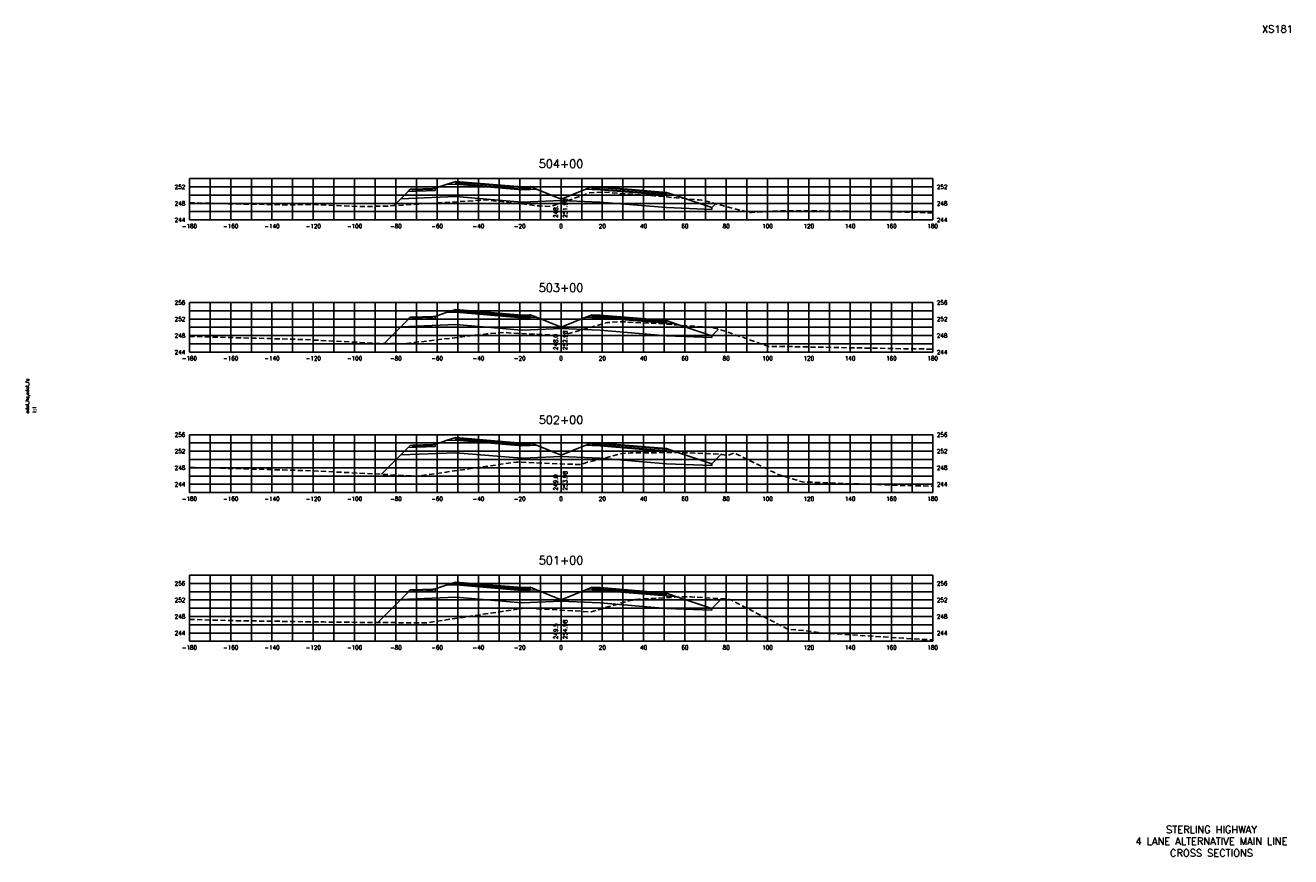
# Model space of a CAD drawing. Extents: x 37 to 9410, y 16 to 8218.
# Tile 74 of 104: x 8067 to 8679, y 2096 to 2498. Entities that reach past the tile are written whole.
import ezdxf
from ezdxf.enums import TextEntityAlignment as Align

# ---------------------------------------------------------------- set-up
doc = ezdxf.new("R2010")
doc.units = 0
doc.header["$LTSCALE"] = 20
doc.header["$MEASUREMENT"] = 0
doc.linetypes.add('HIDDEN_050%', pattern=[0.1875, 0.125, -0.0625])
for name, color, linetype in [('S-AT-TXT175', 6, 'Continuous'), ('S-AT-TXT80', 1, 'Continuous'), ('XDATUM', 3, 'Continuous'), ('XEG', 1, 'HIDDEN_050%'), ('XFG', 2, 'Continuous'), ('XGRID', 251, 'Continuous'), ('XGRIDT', 2, 'Continuous'), ('XREF-BORDER', 7, 'Continuous')]:
    doc.layers.add(name, color=color, linetype=linetype)
doc.styles.add('L100', font='simplex.shx', dxfattribs={"height": 2})
doc.styles.add('L175', font='ROMANSM.shx', dxfattribs={"height": 3.5})
doc.styles.add('L80', font='ROMANSM.shx', dxfattribs={"height": 1.6})

# ---------------------------------------------------------------- blocks, each defined once
blk = doc.blocks.new('03025_00_att1')
at = {"layer": 'S-AT-TXT175', "style": 'L175'}
for tag, p in [('NUM', (32.402, 20.822)), ('LINE1', (30.64, 1.444)), ('LINE2', (30.64, 1.161)), ('LINE3', (30.64, 0.877))]:
    blk.add_attdef(tag, text='', height=0.175, dxfattribs=at).set_placement(p, align=Align.CENTER)
at = {"layer": 'S-AT-TXT80', "style": 'L80'}
for tag, p in [('DRAFTED', (2.436, 14.201)), ('PSCALE', (2.265, 11.605)), ('PCTB', (2.094, 11.605)), ('PVIEW', (2.436, 11.605))]:
    blk.add_attdef(tag, p, '', height=0.08, rotation=90, dxfattribs=at)

msp = doc.modelspace()

# ---------------------------------------------------------------- linework, layer by layer
at = {"layer": 'XDATUM', "flags": 128}
for points in [[(8245.13, 2410.92), (8248.46, 2414.25), (8275.05, 2415.31), (8307.05, 2412.62), (8311.05, 2412.78), (8326.05, 2413.38), (8341.05, 2412.78), (8345.05, 2412.62), (8377.05, 2409.94), (8399.05, 2409.06), (8399.05, 2409.94), (8400.98, 2411.87)], [(8240.37, 2344.16), (8248.46, 2352.25), (8275.05, 2353.31), (8307.05, 2350.62), (8311.05, 2350.78), (8326.05, 2351.38), (8341.05, 2350.78), (8345.05, 2350.62), (8377.05, 2347.94), (8399.05, 2347.06), (8399.05, 2347.94), (8402.25, 2351.15)], [(8239.06, 2280.84), (8248.46, 2290.25), (8275.05, 2291.31), (8307.05, 2288.62), (8311.05, 2288.78), (8326.05, 2289.38), (8341.05, 2288.78), (8345.05, 2288.62), (8377.05, 2285.94), (8399.05, 2285.06), (8399.05, 2285.94), (8403.63, 2290.52)], [(8237.29, 2209.08), (8248.46, 2220.25), (8275.05, 2221.31), (8307.05, 2218.62), (8311.05, 2218.78), (8326.05, 2219.38), (8341.05, 2218.78), (8345.05, 2218.62), (8377.05, 2215.94), (8399.05, 2215.06), (8399.05, 2215.94), (8403.7, 2220.59)]]:
    msp.add_lwpolyline(points, dxfattribs=at)
at = {"layer": 'XEG', "flags": 128}
for points in [[(8146.05, 2412.33), (8169.99, 2411.73), (8193.68, 2411.31), (8205.38, 2411.46), (8228.9, 2410.45), (8241.88, 2410.71), (8257.54, 2411.71), (8290.09, 2413.68), (8315.52, 2410.78), (8320.99, 2410.52), (8326.05, 2412.25), (8336.92, 2415.96), (8339.35, 2417.06), (8339.85, 2417.13), (8345.84, 2417.39), (8346.84, 2417.39), (8368.75, 2415.88), (8371.1, 2415.72), (8392.78, 2413.7), (8394.02, 2413.59), (8397, 2412.91), (8397.21, 2412.87), (8415.33, 2408.08), (8416.99, 2407.55), (8418.31, 2407.65), (8434.7, 2408.48), (8435.34, 2408.47), (8482.91, 2408), (8488.41, 2407.97), (8506.05, 2407.34)], [(8146.05, 2347.59), (8153.92, 2347.37), (8186.36, 2346.51), (8202.04, 2346.07), (8238.19, 2344.18), (8250.17, 2344.07), (8290.03, 2348.78), (8298.3, 2349.57), (8302.46, 2349.14), (8326.05, 2348.09), (8327.05, 2348.05), (8330.41, 2349.19), (8348.62, 2354.35), (8350.08, 2354.44), (8354.07, 2354.74), (8373.07, 2353.85), (8376.52, 2353.61), (8379.71, 2353.31), (8398.73, 2351.93), (8399.29, 2351.83), (8402.37, 2351.12), (8405.7, 2350.05), (8426.53, 2342.78), (8438.15, 2342.64), (8442.67, 2342.59), (8445.52, 2342.5), (8490.8, 2341.65), (8497.35, 2341.58), (8506.05, 2341.47)], [(8146.05, 2284.1), (8160.27, 2283.85), (8199.98, 2282.69), (8208.34, 2282.41), (8250.65, 2280.25), (8256.4, 2279.97), (8261.6, 2280.65), (8304.47, 2286.78), (8306.6, 2286.69), (8326.05, 2285.9), (8335.11, 2285.54), (8338.9, 2286.64), (8355.62, 2290.89), (8359.69, 2291.22), (8360.44, 2291.27), (8364.14, 2291.21), (8382.61, 2291.44), (8385.76, 2291.28), (8403.47, 2290.56), (8403.92, 2290.46), (8406.72, 2290), (8409.96, 2291.16), (8431.71, 2280.52), (8443.07, 2277.14), (8448.67, 2276.96), (8453.33, 2276.74), (8496.74, 2275.28), (8504, 2275.13), (8506.05, 2275.09)], [(8146.05, 2210.61), (8164.54, 2210.03), (8210.99, 2209.34), (8212.57, 2209.29), (8260.57, 2208.89), (8260.59, 2208.89), (8260.61, 2208.89), (8261.25, 2208.99), (8307.18, 2215.91), (8308.62, 2216.11), (8314.65, 2215.75), (8326.05, 2215.07), (8340.59, 2214.21), (8342.88, 2214.89), (8359.67, 2219.81), (8363.7, 2220.38), (8364.37, 2220.45), (8384.47, 2221.5), (8386.92, 2221.57), (8389, 2221.48), (8406.77, 2220.41), (8406.96, 2220.36), (8408.73, 2219.89), (8411.6, 2218.3), (8435.91, 2205.9), (8444.48, 2205.07), (8452.7, 2203.99), (8493.46, 2201.36), (8500.73, 2200.87), (8506.05, 2200.72)]]:
    msp.add_lwpolyline(points, dxfattribs=at)
at = {"layer": 'XFG', "flags": 128}
for points in [[(8326.05, 2414.12), (8314.1, 2418.91), (8311.05, 2418.78), (8307.05, 2418.62), (8275.05, 2421.31), (8270.48, 2421.13), (8265.05, 2419.32), (8265.05, 2418.32), (8252.01, 2417.8), (8248.46, 2414.25), (8275.05, 2415.31), (8307.05, 2412.62), (8311.05, 2412.78), (8326.05, 2413.38), (8326.05, 2414.12)], [(8311.05, 2419.12), (8307.05, 2418.96), (8275.05, 2421.65), (8275.05, 2422.65), (8270.48, 2421.13), (8275.05, 2421.31), (8307.05, 2418.62), (8311.05, 2418.78), (8314.1, 2418.91), (8311.05, 2420.12), (8311.05, 2419.12)], [(8311.05, 2420.12), (8307.05, 2419.96), (8275.05, 2422.65), (8275.05, 2422.31), (8307.05, 2419.62), (8311.05, 2419.78), (8311.05, 2420.12)], [(8311.05, 2419.78), (8307.05, 2419.62), (8275.05, 2422.31), (8275.05, 2421.65), (8307.05, 2418.96), (8311.05, 2419.12), (8311.05, 2419.78)], [(8265.05, 2419.32), (8264.05, 2419.28), (8264.05, 2418.94), (8254.05, 2418.54), (8254.05, 2418.88), (8253.05, 2418.84), (8252.01, 2417.8), (8265.05, 2418.32), (8265.05, 2419.32)], [(8264.05, 2419.28), (8254.05, 2418.88), (8254.05, 2418.54), (8264.05, 2418.94), (8264.05, 2419.28)], [(8326.05, 2414.12), (8338, 2418.91), (8341.05, 2418.78), (8345.05, 2418.62), (8377.05, 2415.94), (8381.62, 2415.75), (8399.05, 2409.94), (8399.05, 2409.06), (8377.05, 2409.94), (8345.05, 2412.62), (8341.05, 2412.78), (8326.05, 2413.38)], [(8341.05, 2420.12), (8338, 2418.91), (8341.05, 2418.78), (8345.05, 2418.62), (8377.05, 2415.94), (8381.62, 2415.75), (8377.05, 2417.28), (8377.05, 2416.28), (8345.05, 2418.96), (8341.05, 2419.12), (8341.05, 2420.12)], [(8341.05, 2420.12), (8341.05, 2419.78), (8345.05, 2419.62), (8377.05, 2416.94), (8377.05, 2417.28), (8345.05, 2419.96), (8341.05, 2420.12)], [(8341.05, 2419.78), (8341.05, 2419.12), (8345.05, 2418.96), (8377.05, 2416.28), (8377.05, 2416.94), (8345.05, 2419.62), (8341.05, 2419.78)], [(8248.46, 2414.25), (8248.46, 2414.25), (8245.13, 2410.92)], [(8399.05, 2409.94), (8399.05, 2409.94), (8400.98, 2411.87)], [(8311.05, 2357.12), (8307.05, 2356.96), (8275.05, 2359.65), (8275.05, 2360.65), (8270.48, 2359.13), (8275.05, 2359.31), (8307.05, 2356.62), (8311.05, 2356.78), (8314.1, 2356.91), (8311.05, 2358.12), (8311.05, 2357.12)], [(8311.05, 2358.12), (8307.05, 2357.96), (8275.05, 2360.65), (8275.05, 2360.31), (8307.05, 2357.62), (8311.05, 2357.78), (8311.05, 2358.12)], [(8311.05, 2357.78), (8307.05, 2357.62), (8275.05, 2360.31), (8275.05, 2359.65), (8307.05, 2356.96), (8311.05, 2357.12), (8311.05, 2357.78)], [(8326.05, 2352.12), (8314.1, 2356.91), (8311.05, 2356.78), (8307.05, 2356.62), (8275.05, 2359.31), (8270.48, 2359.13), (8265.05, 2357.32), (8265.05, 2356.32), (8252.01, 2355.8), (8248.46, 2352.25), (8275.05, 2353.31), (8307.05, 2350.62), (8311.05, 2350.78), (8326.05, 2351.38), (8326.05, 2352.12)], [(8265.05, 2357.32), (8264.05, 2357.28), (8264.05, 2356.94), (8254.05, 2356.54), (8254.05, 2356.88), (8253.05, 2356.84), (8252.01, 2355.8), (8265.05, 2356.32), (8265.05, 2357.32)], [(8264.05, 2357.28), (8254.05, 2356.88), (8254.05, 2356.54), (8264.05, 2356.94), (8264.05, 2357.28)], [(8326.05, 2352.12), (8338, 2356.91), (8341.05, 2356.78), (8345.05, 2356.62), (8377.05, 2353.94), (8381.62, 2353.75), (8399.05, 2347.94), (8399.05, 2347.06), (8377.05, 2347.94), (8345.05, 2350.62), (8341.05, 2350.78), (8326.05, 2351.38)], [(8341.05, 2358.12), (8338, 2356.91), (8341.05, 2356.78), (8345.05, 2356.62), (8377.05, 2353.94), (8381.62, 2353.75), (8377.05, 2355.28), (8377.05, 2354.28), (8345.05, 2356.96), (8341.05, 2357.12), (8341.05, 2358.12)], [(8341.05, 2358.12), (8341.05, 2357.78), (8345.05, 2357.62), (8377.05, 2354.94), (8377.05, 2355.28), (8345.05, 2357.96), (8341.05, 2358.12)], [(8341.05, 2357.78), (8341.05, 2357.12), (8345.05, 2356.96), (8377.05, 2354.28), (8377.05, 2354.94), (8345.05, 2357.62), (8341.05, 2357.78)], [(8248.46, 2352.25), (8248.46, 2352.25), (8240.37, 2344.16)], [(8399.05, 2347.94), (8399.05, 2347.94), (8402.25, 2351.15)], [(8311.05, 2295.12), (8307.05, 2294.96), (8275.05, 2297.65), (8275.05, 2298.65), (8270.48, 2297.13), (8275.05, 2297.31), (8307.05, 2294.62), (8311.05, 2294.78), (8314.1, 2294.91), (8311.05, 2296.12), (8311.05, 2295.12)], [(8311.05, 2296.12), (8307.05, 2295.96), (8275.05, 2298.65), (8275.05, 2298.31), (8307.05, 2295.62), (8311.05, 2295.78), (8311.05, 2296.12)], [(8326.05, 2290.12), (8314.1, 2294.91), (8311.05, 2294.78), (8307.05, 2294.62), (8275.05, 2297.31), (8270.48, 2297.13), (8265.05, 2295.32), (8265.05, 2294.32), (8252.01, 2293.8), (8248.46, 2290.25), (8275.05, 2291.31), (8307.05, 2288.62), (8311.05, 2288.78), (8326.05, 2289.38), (8326.05, 2290.12)], [(8265.05, 2295.32), (8264.05, 2295.28), (8264.05, 2294.94), (8254.05, 2294.54), (8254.05, 2294.88), (8253.05, 2294.84), (8252.01, 2293.8), (8265.05, 2294.32), (8265.05, 2295.32)], [(8264.05, 2295.28), (8254.05, 2294.88), (8254.05, 2294.54), (8264.05, 2294.94), (8264.05, 2295.28)], [(8311.05, 2295.78), (8307.05, 2295.62), (8275.05, 2298.31), (8275.05, 2297.65), (8307.05, 2294.96), (8311.05, 2295.12), (8311.05, 2295.78)], [(8326.05, 2290.12), (8338, 2294.91), (8341.05, 2294.78), (8345.05, 2294.62), (8377.05, 2291.94), (8381.62, 2291.75), (8399.05, 2285.94), (8399.05, 2285.06), (8377.05, 2285.94), (8345.05, 2288.62), (8341.05, 2288.78), (8326.05, 2289.38)], [(8341.05, 2296.12), (8338, 2294.91), (8341.05, 2294.78), (8345.05, 2294.62), (8377.05, 2291.94), (8381.62, 2291.75), (8377.05, 2293.28), (8377.05, 2292.28), (8345.05, 2294.96), (8341.05, 2295.12), (8341.05, 2296.12)], [(8341.05, 2296.12), (8341.05, 2295.78), (8345.05, 2295.62), (8377.05, 2292.94), (8377.05, 2293.28), (8345.05, 2295.96), (8341.05, 2296.12)], [(8341.05, 2295.78), (8341.05, 2295.12), (8345.05, 2294.96), (8377.05, 2292.28), (8377.05, 2292.94), (8345.05, 2295.62), (8341.05, 2295.78)], [(8248.46, 2290.25), (8248.46, 2290.25), (8239.06, 2280.84)], [(8399.05, 2285.94), (8399.05, 2285.94), (8403.63, 2290.52)], [(8326.05, 2220.12), (8314.1, 2224.91), (8311.05, 2224.78), (8307.05, 2224.62), (8275.05, 2227.31), (8270.48, 2227.13), (8265.05, 2225.32), (8265.05, 2224.32), (8252.01, 2223.8), (8248.46, 2220.25), (8275.05, 2221.31), (8307.05, 2218.62), (8311.05, 2218.78), (8326.05, 2219.38), (8326.05, 2220.12)], [(8265.05, 2225.32), (8264.05, 2225.28), (8264.05, 2224.94), (8254.05, 2224.54), (8254.05, 2224.88), (8253.05, 2224.84), (8252.01, 2223.8), (8265.05, 2224.32), (8265.05, 2225.32)], [(8264.05, 2225.28), (8254.05, 2224.88), (8254.05, 2224.54), (8264.05, 2224.94), (8264.05, 2225.28)], [(8311.05, 2225.12), (8307.05, 2224.96), (8275.05, 2227.65), (8275.05, 2228.65), (8270.48, 2227.13), (8275.05, 2227.31), (8307.05, 2224.62), (8311.05, 2224.78), (8314.1, 2224.91), (8311.05, 2226.12), (8311.05, 2225.12)], [(8311.05, 2226.12), (8307.05, 2225.96), (8275.05, 2228.65), (8275.05, 2228.31), (8307.05, 2225.62), (8311.05, 2225.78), (8311.05, 2226.12)], [(8311.05, 2225.78), (8307.05, 2225.62), (8275.05, 2228.31), (8275.05, 2227.65), (8307.05, 2224.96), (8311.05, 2225.12), (8311.05, 2225.78)], [(8326.05, 2220.12), (8338, 2224.91), (8341.05, 2224.78), (8345.05, 2224.62), (8377.05, 2221.94), (8381.62, 2221.75), (8399.05, 2215.94), (8399.05, 2215.06), (8377.05, 2215.94), (8345.05, 2218.62), (8341.05, 2218.78), (8326.05, 2219.38)], [(8341.05, 2226.12), (8338, 2224.91), (8341.05, 2224.78), (8345.05, 2224.62), (8377.05, 2221.94), (8381.62, 2221.75), (8377.05, 2223.28), (8377.05, 2222.28), (8345.05, 2224.96), (8341.05, 2225.12), (8341.05, 2226.12)], [(8341.05, 2226.12), (8341.05, 2225.78), (8345.05, 2225.62), (8377.05, 2222.94), (8377.05, 2223.28), (8345.05, 2225.96), (8341.05, 2226.12)], [(8341.05, 2225.78), (8341.05, 2225.12), (8345.05, 2224.96), (8377.05, 2222.28), (8377.05, 2222.94), (8345.05, 2225.62), (8341.05, 2225.78)], [(8248.46, 2220.25), (8248.46, 2220.25), (8237.29, 2209.08)], [(8399.05, 2215.94), (8399.05, 2215.94), (8403.7, 2220.59)]]:
    msp.add_lwpolyline(points, dxfattribs=at)
at = {"layer": 'XGRID'}
for p, q in [((8146.05, 2404), (8146.05, 2424)), ((8146.05, 2424), (8506.05, 2424)), ((8156.05, 2404), (8156.05, 2424)), ((8166.05, 2404), (8166.05, 2424)), ((8176.05, 2404), (8176.05, 2424)), ((8186.05, 2404), (8186.05, 2424)), ((8196.05, 2404), (8196.05, 2424)), ((8206.05, 2404), (8206.05, 2424)), ((8216.05, 2404), (8216.05, 2424)), ((8226.05, 2404), (8226.05, 2424)), ((8236.05, 2404), (8236.05, 2424)), ((8246.05, 2404), (8246.05, 2424)), ((8256.05, 2404), (8256.05, 2424)), ((8266.05, 2404), (8266.05, 2424)), ((8276.05, 2404), (8276.05, 2424)), ((8286.05, 2404), (8286.05, 2424)), ((8296.05, 2404), (8296.05, 2424)), ((8306.05, 2404), (8306.05, 2424)), ((8316.05, 2404), (8316.05, 2424)), ((8326.05, 2404), (8326.05, 2424)), ((8336.05, 2404), (8336.05, 2424)), ((8346.05, 2404), (8346.05, 2424)), ((8356.05, 2404), (8356.05, 2424)), ((8366.05, 2404), (8366.05, 2424)), ((8376.05, 2404), (8376.05, 2424)), ((8386.05, 2404), (8386.05, 2424)), ((8396.05, 2404), (8396.05, 2424)), ((8406.05, 2404), (8406.05, 2424)), ((8416.05, 2404), (8416.05, 2424)), ((8426.05, 2404), (8426.05, 2424)), ((8436.05, 2404), (8436.05, 2424)), ((8446.05, 2404), (8446.05, 2424)), ((8456.05, 2404), (8456.05, 2424)), ((8466.05, 2404), (8466.05, 2424)), ((8476.05, 2404), (8476.05, 2424)), ((8486.05, 2404), (8486.05, 2424)), ((8496.05, 2404), (8496.05, 2424)), ((8506.05, 2404), (8506.05, 2424)), ((8146.05, 2420), (8506.05, 2420)), ((8146.05, 2416), (8506.05, 2416)), ((8146.05, 2412), (8506.05, 2412)), ((8146.05, 2408), (8506.05, 2408)), ((8146.05, 2404), (8506.05, 2404)), ((8146.05, 2340), (8146.05, 2364)), ((8146.05, 2364), (8506.05, 2364)), ((8146.05, 2360), (8506.05, 2360)), ((8156.05, 2340), (8156.05, 2364)), ((8166.05, 2340), (8166.05, 2364)), ((8176.05, 2340), (8176.05, 2364)), ((8186.05, 2340), (8186.05, 2364)), ((8196.05, 2340), (8196.05, 2364)), ((8206.05, 2340), (8206.05, 2364)), ((8216.05, 2340), (8216.05, 2364)), ((8226.05, 2340), (8226.05, 2364)), ((8236.05, 2340), (8236.05, 2364)), ((8246.05, 2340), (8246.05, 2364)), ((8256.05, 2340), (8256.05, 2364)), ((8266.05, 2340), (8266.05, 2364)), ((8276.05, 2340), (8276.05, 2364)), ((8286.05, 2340), (8286.05, 2364)), ((8296.05, 2340), (8296.05, 2364)), ((8306.05, 2340), (8306.05, 2364)), ((8316.05, 2340), (8316.05, 2364)), ((8326.05, 2340), (8326.05, 2364)), ((8336.05, 2340), (8336.05, 2364)), ((8346.05, 2340), (8346.05, 2364)), ((8356.05, 2340), (8356.05, 2364)), ((8366.05, 2340), (8366.05, 2364)), ((8376.05, 2340), (8376.05, 2364)), ((8386.05, 2340), (8386.05, 2364)), ((8396.05, 2340), (8396.05, 2364)), ((8406.05, 2340), (8406.05, 2364)), ((8416.05, 2340), (8416.05, 2364)), ((8426.05, 2340), (8426.05, 2364)), ((8436.05, 2340), (8436.05, 2364)), ((8446.05, 2340), (8446.05, 2364)), ((8456.05, 2340), (8456.05, 2364)), ((8466.05, 2340), (8466.05, 2364)), ((8476.05, 2340), (8476.05, 2364)), ((8486.05, 2340), (8486.05, 2364)), ((8496.05, 2340), (8496.05, 2364)), ((8506.05, 2340), (8506.05, 2364)), ((8146.05, 2356), (8506.05, 2356)), ((8146.05, 2352), (8506.05, 2352)), ((8146.05, 2348), (8506.05, 2348)), ((8146.05, 2344), (8506.05, 2344)), ((8146.05, 2340), (8506.05, 2340)), ((8146.05, 2272), (8146.05, 2300)), ((8146.05, 2300), (8506.05, 2300)), ((8156.05, 2272), (8156.05, 2300)), ((8166.05, 2272), (8166.05, 2300)), ((8176.05, 2272), (8176.05, 2300)), ((8186.05, 2272), (8186.05, 2300)), ((8196.05, 2272), (8196.05, 2300)), ((8206.05, 2272), (8206.05, 2300)), ((8216.05, 2272), (8216.05, 2300)), ((8226.05, 2272), (8226.05, 2300)), ((8236.05, 2272), (8236.05, 2300)), ((8246.05, 2272), (8246.05, 2300)), ((8256.05, 2272), (8256.05, 2300)), ((8266.05, 2272), (8266.05, 2300)), ((8276.05, 2272), (8276.05, 2300)), ((8286.05, 2272), (8286.05, 2300)), ((8296.05, 2272), (8296.05, 2300)), ((8306.05, 2272), (8306.05, 2300)), ((8316.05, 2272), (8316.05, 2300)), ((8326.05, 2272), (8326.05, 2300)), ((8336.05, 2272), (8336.05, 2300)), ((8346.05, 2272), (8346.05, 2300)), ((8356.05, 2272), (8356.05, 2300)), ((8366.05, 2272), (8366.05, 2300)), ((8376.05, 2272), (8376.05, 2300)), ((8386.05, 2272), (8386.05, 2300)), ((8396.05, 2272), (8396.05, 2300)), ((8406.05, 2272), (8406.05, 2300)), ((8416.05, 2272), (8416.05, 2300)), ((8426.05, 2272), (8426.05, 2300)), ((8436.05, 2272), (8436.05, 2300)), ((8446.05, 2272), (8446.05, 2300)), ((8456.05, 2272), (8456.05, 2300)), ((8466.05, 2272), (8466.05, 2300)), ((8476.05, 2272), (8476.05, 2300)), ((8486.05, 2272), (8486.05, 2300)), ((8496.05, 2272), (8496.05, 2300)), ((8506.05, 2272), (8506.05, 2300)), ((8146.05, 2296), (8506.05, 2296)), ((8146.05, 2292), (8506.05, 2292)), ((8146.05, 2288), (8506.05, 2288)), ((8146.05, 2284), (8506.05, 2284)), ((8146.05, 2280), (8506.05, 2280)), ((8146.05, 2276), (8506.05, 2276)), ((8146.05, 2272), (8506.05, 2272)), ((8146.05, 2200), (8146.05, 2232)), ((8146.05, 2232), (8506.05, 2232)), ((8156.05, 2200), (8156.05, 2232)), ((8166.05, 2200), (8166.05, 2232)), ((8176.05, 2200), (8176.05, 2232)), ((8186.05, 2200), (8186.05, 2232)), ((8196.05, 2200), (8196.05, 2232)), ((8206.05, 2200), (8206.05, 2232)), ((8216.05, 2200), (8216.05, 2232)), ((8226.05, 2200), (8226.05, 2232)), ((8236.05, 2200), (8236.05, 2232)), ((8246.05, 2200), (8246.05, 2232)), ((8256.05, 2200), (8256.05, 2232)), ((8266.05, 2200), (8266.05, 2232)), ((8276.05, 2200), (8276.05, 2232)), ((8286.05, 2200), (8286.05, 2232)), ((8296.05, 2200), (8296.05, 2232)), ((8306.05, 2200), (8306.05, 2232)), ((8316.05, 2200), (8316.05, 2232)), ((8326.05, 2200), (8326.05, 2232)), ((8336.05, 2200), (8336.05, 2232)), ((8346.05, 2200), (8346.05, 2232)), ((8356.05, 2200), (8356.05, 2232)), ((8366.05, 2200), (8366.05, 2232)), ((8376.05, 2200), (8376.05, 2232)), ((8386.05, 2200), (8386.05, 2232)), ((8396.05, 2200), (8396.05, 2232)), ((8406.05, 2200), (8406.05, 2232)), ((8416.05, 2200), (8416.05, 2232)), ((8426.05, 2200), (8426.05, 2232)), ((8436.05, 2200), (8436.05, 2232)), ((8446.05, 2200), (8446.05, 2232)), ((8456.05, 2200), (8456.05, 2232)), ((8466.05, 2200), (8466.05, 2232)), ((8476.05, 2200), (8476.05, 2232)), ((8486.05, 2200), (8486.05, 2232)), ((8496.05, 2200), (8496.05, 2232)), ((8506.05, 2200), (8506.05, 2232)), ((8146.05, 2228), (8506.05, 2228)), ((8146.05, 2224), (8506.05, 2224)), ((8146.05, 2220), (8506.05, 2220)), ((8146.05, 2216), (8506.05, 2216)), ((8146.05, 2212), (8506.05, 2212)), ((8146.05, 2208), (8506.05, 2208)), ((8146.05, 2204), (8506.05, 2204)), ((8146.05, 2200), (8506.05, 2200))]:
    msp.add_line(p, q, dxfattribs=at)

# ---------------------------------------------------------------- block references
at = {"layer": 'XREF-BORDER'}
ref = msp.add_blockref('03025_00_att1', (8026.45, 2078.23), dxfattribs=dict(at, xscale=20, yscale=20, zscale=20))
ref.add_attrib('LINE1', 'STERLING HIGHWAY', dxfattribs={"layer": 'S-AT-TXT175', "height": 3.5, "style": 'L175'}).set_placement((8641.07, 2107.1), align=Align.CENTER)
ref.add_attrib('LINE2', '4 LANE ALTERNATIVE MAIN LINE', dxfattribs={"layer": 'S-AT-TXT175', "height": 3.5, "style": 'L175'}).set_placement((8641.07, 2101.44), align=Align.CENTER)
ref.add_attrib('LINE3', 'CROSS SECTIONS', dxfattribs={"layer": 'S-AT-TXT175', "height": 3.5, "style": 'L175'}).set_placement((8641.07, 2095.77), align=Align.CENTER)
ref.add_attrib('NUM', 'XS181', dxfattribs={"layer": 'S-AT-TXT175', "height": 3.5, "style": 'L175'}).set_placement((8673, 2494.66), align=Align.CENTER)
ref.add_attrib('PCTB', 'adot_hs,adot_fs', (8068.34, 2310.32), dxfattribs={"layer": 'S-AT-TXT80', "height": 1.6, "rotation": 90, "style": 'L80'})
ref.add_attrib('PSCALE', '1:1', (8071.75, 2310.32), dxfattribs={"layer": 'S-AT-TXT80', "height": 1.6, "rotation": 90, "style": 'L80'})

# ---------------------------------------------------------------- texts
at = {"layer": 'XGRIDT', "style": 'L100'}
for s, p in [('504+00', (8326.05, 2428)), ('503+00', (8326.05, 2368)), ('502+00', (8326.05, 2304)), ('501+00', (8326.05, 2236))]:
    msp.add_text(s, height=4, dxfattribs=at).set_placement(p, align=Align.BOTTOM_CENTER)
for s, p in [('252', (8144.05, 2420)), ('248', (8144.05, 2412)), ('244', (8144.05, 2404)), ('256', (8144.05, 2364)), ('252', (8144.05, 2356)), ('248', (8144.05, 2348)), ('244', (8144.05, 2340)), ('256', (8144.05, 2300)), ('252', (8144.05, 2292)), ('248', (8144.05, 2284)), ('244', (8144.05, 2276)), ('256', (8144.05, 2228)), ('252', (8144.05, 2220)), ('248', (8144.05, 2212)), ('244', (8144.05, 2204))]:
    msp.add_text(s, height=2, dxfattribs=at).set_placement(p, align=Align.MIDDLE_RIGHT)
for s, p in [('252', (8508.05, 2420)), ('248', (8508.05, 2412)), ('244', (8508.05, 2404)), ('256', (8508.05, 2364)), ('252', (8508.05, 2356)), ('248', (8508.05, 2348)), ('244', (8508.05, 2340)), ('256', (8508.05, 2300)), ('252', (8508.05, 2292)), ('248', (8508.05, 2284)), ('244', (8508.05, 2276)), ('256', (8508.05, 2228)), ('252', (8508.05, 2220)), ('248', (8508.05, 2212)), ('244', (8508.05, 2204))]:
    msp.add_text(s, height=2, dxfattribs=at).set_placement(p, align=Align.MIDDLE_LEFT)
for s, p in [('248.1', (8325.05, 2405)), ('248.0', (8325.05, 2341)), ('249.0', (8325.05, 2273)), ('249.5', (8325.05, 2201))]:
    msp.add_text(s, height=2, rotation=90, dxfattribs=at).set_placement(p, align=Align.BOTTOM_LEFT)
for s, p in [('251.98', (8327.05, 2405)), ('252.98', (8327.05, 2341)), ('253.98', (8327.05, 2273)), ('254.98', (8327.05, 2201))]:
    msp.add_text(s, height=2, rotation=90, dxfattribs=at).set_placement(p, align=Align.TOP_LEFT)
for s, p in [('-180', (8146.05, 2402)), ('-160', (8166.05, 2402)), ('-140', (8186.05, 2402)), ('-120', (8206.05, 2402)), ('-100', (8226.05, 2402)), ('-80', (8246.05, 2402)), ('-60', (8266.05, 2402)), ('-40', (8286.05, 2402)), ('-20', (8306.05, 2402)), ('0', (8326.05, 2402)), ('20', (8346.05, 2402)), ('40', (8366.05, 2402)), ('60', (8386.05, 2402)), ('80', (8406.05, 2402)), ('100', (8426.05, 2402)), ('120', (8446.05, 2402)), ('140', (8466.05, 2402)), ('160', (8486.05, 2402)), ('180', (8506.05, 2402)), ('-180', (8146.05, 2338)), ('-160', (8166.05, 2338)), ('-140', (8186.05, 2338)), ('-120', (8206.05, 2338)), ('-100', (8226.05, 2338)), ('-80', (8246.05, 2338)), ('-60', (8266.05, 2338)), ('-40', (8286.05, 2338)), ('-20', (8306.05, 2338)), ('0', (8326.05, 2338)), ('20', (8346.05, 2338)), ('40', (8366.05, 2338)), ('60', (8386.05, 2338)), ('80', (8406.05, 2338)), ('100', (8426.05, 2338)), ('120', (8446.05, 2338)), ('140', (8466.05, 2338)), ('160', (8486.05, 2338)), ('180', (8506.05, 2338)), ('-180', (8146.05, 2270)), ('-160', (8166.05, 2270)), ('-140', (8186.05, 2270)), ('-120', (8206.05, 2270)), ('-100', (8226.05, 2270)), ('-80', (8246.05, 2270)), ('-60', (8266.05, 2270)), ('-40', (8286.05, 2270)), ('-20', (8306.05, 2270)), ('0', (8326.05, 2270)), ('20', (8346.05, 2270)), ('40', (8366.05, 2270)), ('60', (8386.05, 2270)), ('80', (8406.05, 2270)), ('100', (8426.05, 2270)), ('120', (8446.05, 2270)), ('140', (8466.05, 2270)), ('160', (8486.05, 2270)), ('180', (8506.05, 2270)), ('-180', (8146.05, 2198)), ('-160', (8166.05, 2198)), ('-140', (8186.05, 2198)), ('-120', (8206.05, 2198)), ('-100', (8226.05, 2198)), ('-80', (8246.05, 2198)), ('-60', (8266.05, 2198)), ('-40', (8286.05, 2198)), ('-20', (8306.05, 2198)), ('0', (8326.05, 2198)), ('20', (8346.05, 2198)), ('40', (8366.05, 2198)), ('60', (8386.05, 2198)), ('80', (8406.05, 2198)), ('100', (8426.05, 2198)), ('120', (8446.05, 2198)), ('140', (8466.05, 2198)), ('160', (8486.05, 2198)), ('180', (8506.05, 2198))]:
    msp.add_text(s, height=2, dxfattribs=at).set_placement(p, align=Align.TOP_CENTER)

doc.saveas('drawing.dxf')
